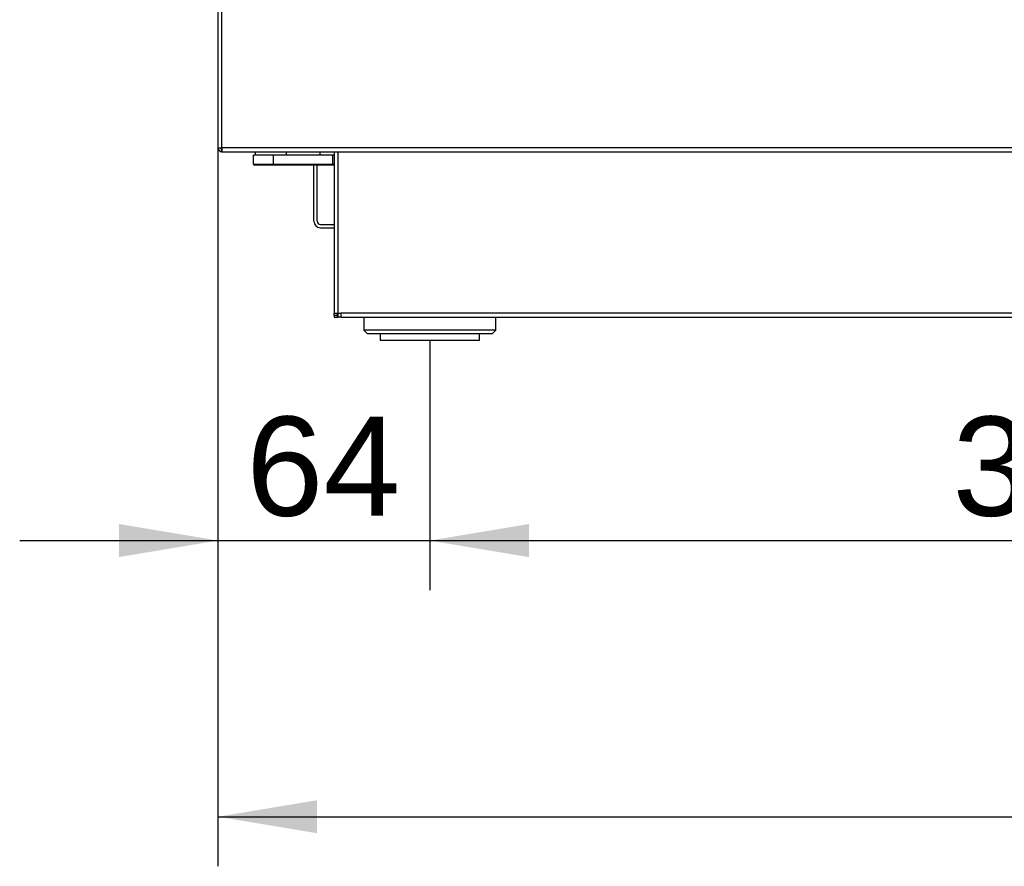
# Model space of a CAD drawing. Header units: millimetres. Extents: x 0 to 287, y 0 to 200.
# Tile 38 of 68: x 115 to 145, y 108 to 134. Entities that reach past the tile are written whole.
import ezdxf
from ezdxf.enums import TextEntityAlignment as Align

# ---------------------------------------------------------------- set-up
doc = ezdxf.new("R2010")
doc.units = ezdxf.units.MM
doc.layers.add('130.193_BW4C_CTM', color=7, linetype='Continuous')
doc.layers.add('Défaut', color=7, linetype='Continuous')
doc.styles.add('SEACAD_Arial', font='arial.ttf')
doc.dimstyles.new('ISO', dxfattribs={"dimtxt": 3, "dimasz": 3, "dimexe": 1.5, "dimexo": 0, "dimgap": 1.5, "dimtad": 1, "dimdec": 0, "dimlfac": 10, "dimtxsty": 'SEACAD_Arial', "dimblk1": '_SE_FILLED', "dimblk2": '_SE_FILLED', "dimsah": 1, "dimcen": 1.5, "dimazin": 0, "dimtfac": 1, "dimtdec": 3, "dimtmove": 0, "dimatfit": 3, "dimfxl": 1, "dimtolj": 1, "dimarcsym": 0})

# ---------------------------------------------------------------- blocks, each defined once
blk = doc.blocks.new('SE2')
at = {"layer": '130.193_BW4C_CTM', "color": 7, "linetype": 'Continuous'}
for p, q in [((120.71, 155.939), (120.71, 130.179)), ((120.83, 130.179), (120.83, 155.939)), ((120.71, 130.179), (120.83, 130.179)), ((120.82, 130.06), (120.82, 130.162)), ((167.59, 130.179), (120.83, 130.179)), ((120.83, 130.179), (120.83, 130.06)), ((120.84, 130.059), (120.83, 130.059)), ((120.84, 130.059), (167.59, 130.059)), ((122.385, 129.959), (121.785, 129.959)), ((121.785, 129.684), (121.785, 129.959)), ((121.835, 130.059), (121.835, 129.959)), ((124.185, 129.959), (122.385, 129.959)), ((122.385, 129.684), (122.385, 129.959)), ((122.775, 130.059), (122.775, 129.959)), ((123.795, 130.059), (123.795, 129.959)), ((124.23, 129.959), (124.185, 129.959)), ((124.185, 129.684), (124.185, 129.959)), ((124.23, 130.059), (124.23, 125.179)), ((124.35, 125.179), (124.35, 130.059)), ((121.785, 129.684), (122.385, 129.684)), ((122.385, 129.659), (121.81, 129.659)), ((122.385, 129.684), (122.385, 129.659)), ((122.385, 129.684), (124.185, 129.684)), ((124.185, 129.659), (122.385, 129.659)), ((123.61, 127.959), (123.61, 129.659)), ((123.71, 127.959), (123.71, 129.659)), ((124.185, 129.684), (124.185, 129.659)), ((124.185, 129.684), (124.23, 129.684)), ((124.23, 129.659), (124.185, 129.659)), ((123.81, 127.859), (124.23, 127.859)), ((123.81, 127.759), (124.23, 127.759)), ((124.23, 125.179), (124.35, 125.179)), ((124.23, 125.109), (124.23, 125.179)), ((124.33, 125.109), (124.33, 125.179)), ((124.35, 125.059), (124.35, 125.179)), ((124.35, 125.179), (124.43, 125.179)), ((169.53, 125.179), (124.43, 125.179)), ((124.43, 125.179), (124.43, 125.059)), ((124.33, 125.109), (124.23, 125.109)), ((124.23, 125.109), (124.23, 125.059)), ((124.23, 125.059), (124.33, 125.059)), ((124.33, 125.059), (124.33, 125.109)), ((124.33, 125.059), (124.35, 125.059)), ((124.43, 125.059), (124.35, 125.059)), ((124.43, 125.059), (169.53, 125.059)), ((125.12, 125.059), (125.12, 124.659)), ((129.12, 124.659), (129.12, 125.059)), ((129.12, 124.659), (125.12, 124.659)), ((125.12, 124.659), (125.22, 124.559)), ((125.22, 124.559), (129.02, 124.559)), ((125.62, 124.559), (125.62, 124.359)), ((128.62, 124.359), (128.62, 124.559)), ((129.02, 124.559), (129.12, 124.659)), ((125.62, 124.359), (128.62, 124.359))]:
    blk.add_line(p, q, dxfattribs=at)
for centre, radius, start, end in [((120.83, 130.179), 0.12, 180, 265.2198), ((120.83, 130.179), 0.02, 180, 240), ((120.83, 130.179), 0.02, 240, 270), ((120.83, 130.179), 0.12, 265.2198, 270), ((120.84, 130.179), 0.12, 265.2198, 270), ((121.81, 129.684), 0.025, 180, 270), ((123.81, 127.959), 0.2, 180, 270), ((123.81, 127.959), 0.1, 180, 270)]:
    blk.add_arc(centre, radius, start, end, dxfattribs=at)
blk = doc.blocks.new('DMBLK33')
at = {"layer": 'Défaut', "linetype": 'Continuous'}
for points in [[(123.71, 109.445), (123.71, 110.445), (120.71, 109.945)], [(177.755, 109.445), (180.755, 109.945), (177.755, 110.445)]]:
    blk.add_hatch(color=7, dxfattribs=at).paths.add_polyline_path(points)
at = {"layer": 'Défaut', "color": 7, "linetype": 'Continuous'}
for p, q in [((180.755, 133.559), (180.755, 108.445)), ((120.71, 130.179), (120.71, 108.445)), ((120.71, 109.945), (180.755, 109.945))]:
    blk.add_line(p, q, dxfattribs=at)
at = {"layer": 'Défaut', "color": 7, "linetype": 'Continuous', "style": 'SEACAD_Arial'}
blk.add_text('600', height=3, dxfattribs=at).set_placement((147.21, 113.695), align=Align.TOP_LEFT)
blk = doc.blocks.new('_SE_FILLED')
at = {"color": 0}
blk.add_line((0, 0), (-1, 0), dxfattribs=at)
blk.add_solid([(0, 0), (-1, -0.1665), (-1, 0.1665), (0, 0)], dxfattribs=at)
blk = doc.blocks.new('DMBLK35')
at = {"layer": 'Défaut', "linetype": 'Continuous'}
for points in [[(117.71, 117.799), (120.71, 118.299), (117.71, 118.799)], [(130.12, 117.799), (130.12, 118.799), (127.12, 118.299)]]:
    blk.add_hatch(color=7, dxfattribs=at).paths.add_polyline_path(points)
at = {"layer": 'Défaut', "color": 7, "linetype": 'Continuous'}
for p, q in [((120.71, 130.179), (120.71, 116.799)), ((127.12, 124.359), (127.12, 116.799)), ((114.71, 118.299), (133.12, 118.299))]:
    blk.add_line(p, q, dxfattribs=at)
at = {"layer": 'Défaut', "color": 7, "linetype": 'Continuous', "style": 'SEACAD_Arial'}
blk.add_text('64', height=3, dxfattribs=at).set_placement((121.567, 122.049), align=Align.TOP_LEFT)
blk = doc.blocks.new('DMBLK36')
at = {"layer": 'Défaut', "linetype": 'Continuous'}
for points in [[(130.12, 117.799), (130.12, 118.799), (127.12, 118.299)], [(162.79, 117.799), (165.79, 118.299), (162.79, 118.799)]]:
    blk.add_hatch(color=7, dxfattribs=at).paths.add_polyline_path(points)
at = {"layer": 'Défaut', "color": 7, "linetype": 'Continuous'}
for p, q in [((127.12, 124.359), (127.12, 116.799)), ((165.79, 124.359), (165.79, 116.799)), ((127.12, 118.299), (165.79, 118.299))]:
    blk.add_line(p, q, dxfattribs=at)
at = {"layer": 'Défaut', "color": 7, "linetype": 'Continuous', "style": 'SEACAD_Arial'}
blk.add_text('387', height=3, dxfattribs=at).set_placement((142.933, 122.049), align=Align.TOP_LEFT)

msp = doc.modelspace()

# ---------------------------------------------------------------- block references
at = {"layer": 'Défaut'}
msp.add_blockref('SE2', (0, 0), dxfattribs=at)

# ---------------------------------------------------------------- dimensions: what is measured, and where the dimension line sits
at = {"layer": 'Défaut', "color": 7, "linetype": 'Continuous'}
for base, p2, picture, middle in [((180.7547, 109.9453), (180.7547, 133.5594), 'DMBLK33', (150.7322, 109.9453)), ((127.1197, 118.2991), (127.1197, 124.3594), 'DMBLK35', (123.9147, 118.2991))]:
    dim = msp.add_linear_dim(base=base, p1=(120.7097, 130.1794), p2=p2, text='\\A1;<>', dimstyle='ISO', dxfattribs=at)
    dim.commit()
    dim.dimension.update_dxf_attribs({"geometry": picture, "text_midpoint": middle, "dimtype": 160})
dim = msp.add_linear_dim(base=(127.1197, 118.2991), p1=(127.1197, 124.3594), p2=(165.7897, 124.3594), angle=0, text='\\A1;<>', dimstyle='ISO', dxfattribs=at)
dim.commit()
dim.dimension.update_dxf_attribs({"geometry": 'DMBLK36', "text_midpoint": (146.4547, 118.2991), "dimtype": 161})

doc.saveas('drawing.dxf')
